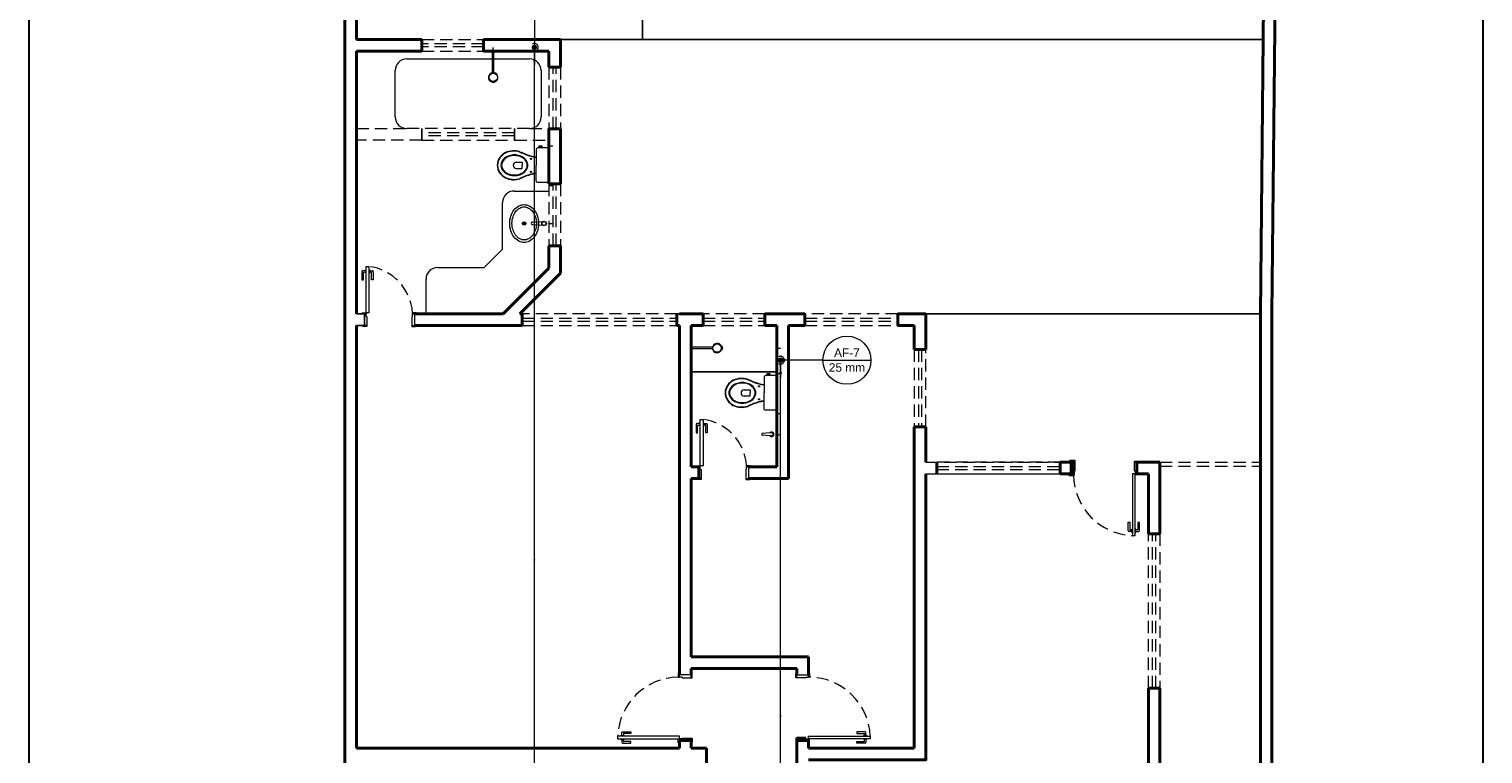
# Model space of a CAD drawing. Header units: millimetres. Extents: x 2637.1 to 2691.1, y 1460.1 to 1556.5.
# Tile 4 of 8: x 2637.1 to 2674.8, y 1500.5 to 1519.3. Entities that reach past the tile are written whole.
import ezdxf

# ---------------------------------------------------------------- set-up
doc = ezdxf.new("R2010")
doc.units = ezdxf.units.MM
doc.header["$MEASUREMENT"] = 0
doc.linetypes.add('HIDDEN2', pattern=[0.47625, 0.3175, -0.15875])
for name, color, linetype, lineweight in [('AF-Colunas', 4, 'Continuous', 5), ('AF-Condutos', 4, 'Continuous', 5), ('AF-Indicação coluna', 5, 'Continuous', 5), ('AF-Sentido conduto', 9, 'Continuous', 5), ('DI-Detalhes', 1, 'Continuous', 30), ('MB_ALVENARIA', 7, 'Continuous', 40), ('MB_ESQUADRIA', 7, 'Continuous', 5), ('MB_MOBILIÁRIO', 8, 'Continuous', 13), ('Nível 1', 7, 'Continuous', 5)]:
    doc.layers.add(name, color=color, linetype=linetype, lineweight=lineweight)
for name, color, linetype in [('ARQ-ALVENARIA', 4, 'Continuous'), ('ARQ-PISO', 8, 'Continuous'), ('LOUÇAS', 7, 'Continuous')]:
    doc.layers.add(name, color=color, linetype=linetype)
doc.styles.add('Arial', font='txt')

msp = doc.modelspace()

# ---------------------------------------------------------------- hatches: boundary and pattern name
at = {"layer": 'AF-Condutos', "linetype": 'Continuous'}
for points in [[(2650.22, 1518.371), (2650.259, 1518.515), (2650.181, 1518.515)], [(2656.596, 1510.273), (2656.635, 1510.418), (2656.557, 1510.418)]]:
    msp.add_hatch(color=256, dxfattribs=at).paths.add_polyline_path(points)
at = {"layer": 'AF-Sentido conduto', "linetype": 'Continuous'}
for points in [[(2650.22, 1505.641), (2650.194, 1505.545), (2650.246, 1505.545)], [(2656.596, 1501.593), (2656.57, 1501.496), (2656.621, 1501.496)]]:
    msp.add_hatch(color=256, dxfattribs=at).paths.add_polyline_path(points)

# ---------------------------------------------------------------- linework, layer by layer
at = {"layer": 'AF-Colunas', "const_width": 0.05}
for points in [[(2650.245, 1518.821, 1), (2650.195, 1518.821, 1)], [(2656.621, 1510.723, 1), (2656.571, 1510.723, 1)]]:
    msp.add_lwpolyline(points, format="xyb", close=True, dxfattribs=at)
at = {"layer": 'AF-Colunas'}
for centre in [(2650.22, 1518.821), (2656.596, 1510.723)]:
    msp.add_circle(centre, 0.05, dxfattribs=at)
at = {"layer": 'AF-Condutos'}
for p, q in [((2650.22, 1492.162), (2650.22, 1518.771)), ((2656.595, 1492.162), (2656.596, 1510.673))]:
    msp.add_line(p, q, dxfattribs=at)
for points in [[(2650.17, 1518.734), (2650.184, 1518.727), (2650.199, 1518.723), (2650.214, 1518.721), (2650.23, 1518.721), (2650.245, 1518.724), (2650.26, 1518.729), (2650.274, 1518.736), (2650.286, 1518.745), (2650.297, 1518.756), (2650.306, 1518.769), (2650.313, 1518.783), (2650.318, 1518.798), (2650.32, 1518.813), (2650.32, 1518.828), (2650.318, 1518.844), (2650.313, 1518.858), (2650.306, 1518.872), (2650.297, 1518.885), (2650.286, 1518.896), (2650.274, 1518.905), (2650.26, 1518.912), (2650.245, 1518.917), (2650.23, 1518.92), (2650.214, 1518.92), (2650.199, 1518.918), (2650.184, 1518.914), (2650.17, 1518.907)], [(2650.22, 1518.721), (2650.22, 1518.371)], [(2656.546, 1510.637), (2656.56, 1510.63), (2656.575, 1510.625), (2656.59, 1510.623), (2656.606, 1510.624), (2656.621, 1510.626), (2656.636, 1510.631), (2656.649, 1510.639), (2656.662, 1510.648), (2656.673, 1510.659), (2656.682, 1510.671), (2656.689, 1510.685), (2656.693, 1510.7), (2656.696, 1510.715), (2656.696, 1510.731), (2656.693, 1510.746), (2656.689, 1510.761), (2656.682, 1510.775), (2656.673, 1510.787), (2656.662, 1510.798), (2656.649, 1510.808), (2656.636, 1510.815), (2656.621, 1510.82), (2656.606, 1510.823), (2656.59, 1510.823), (2656.575, 1510.821), (2656.56, 1510.816), (2656.546, 1510.81)], [(2656.596, 1510.623), (2656.596, 1510.273)]]:
    msp.add_lwpolyline(points, dxfattribs=at)
at = {"layer": 'AF-Indicação coluna'}
for p, q in [((2650.22, 1519.646), (2650.22, 1518.871)), ((2657.689, 1510.723), (2656.646, 1510.723)), ((2657.689, 1510.723), (2658.935, 1510.723))]:
    msp.add_line(p, q, dxfattribs=at)
msp.add_circle((2658.312, 1510.723), 0.623, dxfattribs=at)
at = {"layer": 'AF-Sentido conduto'}
for points in [[(2650.22, 1505.241), (2650.22, 1505.641)], [(2656.596, 1501.193), (2656.596, 1501.593)]]:
    msp.add_lwpolyline(points, dxfattribs=at)
at = {"layer": 'ARQ-ALVENARIA'}
for points in [[(2645.616, 1511.921), (2645.826, 1511.921)], [(2645.616, 1511.621), (2645.826, 1511.621)], [(2645.626, 1511.921), (2645.826, 1511.921), (2645.826, 1511.621)], [(2653.908, 1511.921), (2653.976, 1511.921)], [(2653.976, 1500.681), (2653.976, 1500.881)], [(2654.276, 1500.681), (2654.676, 1500.681)]]:
    msp.add_lwpolyline(points, dxfattribs=at)
at = {"layer": 'ARQ-PISO'}
for p, q in [((2653.016, 1537.321), (2653.016, 1519.021)), ((2650.896, 1519.021), (2669.085, 1519.021))]:
    msp.add_line(p, q, dxfattribs=at)
for points in [[(2647.306, 1516.721), (2647.306, 1516.421)], [(2649.706, 1516.721), (2649.706, 1516.421)], [(2660.356, 1511.921), (2669.016, 1511.924)], [(2654.276, 1510.421), (2654.276, 1510.421), (2656.496, 1510.421)]]:
    msp.add_lwpolyline(points, dxfattribs=at)
at = {"layer": 'DI-Detalhes'}
msp.add_lwpolyline([(2637.139, 1521.565), (2674.777, 1521.565), (2674.777, 1460.108), (2637.139, 1460.108), (2637.139, 1521.565)], dxfattribs=at)
at = {"layer": 'LOUÇAS'}
for p, q in [((2649.134, 1518.721), (2649.174, 1518.721)), ((2649.194, 1517.917), (2649.19, 1517.928)), ((2654.276, 1511.017), (2654.276, 1511.057))]:
    msp.add_line(p, q, dxfattribs=at)
msp.add_arc((2649.193, 1517.917), 0.00097, 263.9787, 17.388, dxfattribs=at)
at = {"layer": 'MB_ALVENARIA'}
for p, q in [((2645.316, 1463.201), (2645.316, 1553.041)), ((2645.616, 1500.681), (2645.616, 1511.621)), ((2669.016, 1511.921), (2669.016, 1463.501)), ((2664.196, 1508.081), (2664.126, 1508.081)), ((2664.176, 1507.851), (2664.196, 1507.851)), ((2664.176, 1507.851), (2664.176, 1507.781)), ((2664.196, 1507.851), (2664.196, 1508.081)), ((2666.416, 1506.231), (2666.416, 1508.081)), ((2664.176, 1507.781), (2664.126, 1507.781)), ((2666.116, 1506.231), (2666.116, 1507.781)), ((2666.116, 1499.031), (2666.116, 1502.231)), ((2666.416, 1499.031), (2666.416, 1502.231)), ((2653.976, 1500.681), (2653.976, 1500.881)), ((2653.976, 1500.881), (2654.276, 1500.881)), ((2657.246, 1500.941), (2657.016, 1500.941)), ((2657.246, 1500.941), (2657.016, 1500.941)), ((2657.316, 1500.881), (2657.016, 1500.881))]:
    msp.add_line(p, q, dxfattribs=at)
at = {"layer": 'MB_ALVENARIA', "linetype": 'Continuous'}
msp.add_line((2669.316, 1511.921), (2669.316, 1463.201), dxfattribs=at)
at = {"layer": 'MB_ALVENARIA'}
for points in [[(2669.016, 1511.924), (2669.276, 1538.621)], [(2645.616, 1519.021), (2645.616, 1537.321)], [(2669.316, 1511.921), (2669.576, 1537.321)], [(2645.616, 1519.021), (2647.306, 1519.021)], [(2645.616, 1518.721), (2647.306, 1518.721)], [(2645.616, 1511.921), (2645.616, 1518.721)], [(2647.306, 1519.021), (2647.306, 1518.721)], [(2648.906, 1519.021), (2650.896, 1519.021)], [(2648.906, 1519.021), (2648.906, 1518.721)], [(2648.906, 1518.721), (2650.596, 1518.721)], [(2650.596, 1518.309), (2650.596, 1518.721)], [(2650.896, 1518.309), (2650.896, 1519.021)], [(2650.896, 1518.309), (2650.596, 1518.309)], [(2650.596, 1515.287), (2650.596, 1516.709)], [(2650.896, 1516.709), (2650.596, 1516.709)], [(2650.896, 1515.287), (2650.896, 1516.709)], [(2650.896, 1515.287), (2650.596, 1515.287)], [(2650.596, 1513.101), (2650.596, 1513.687)], [(2650.896, 1513.687), (2650.596, 1513.687)], [(2650.896, 1512.976), (2650.896, 1513.687)], [(2649.416, 1511.921), (2650.596, 1513.101)], [(2649.84, 1511.921), (2650.896, 1512.976)], [(2647.126, 1511.921), (2649.416, 1511.921)], [(2647.126, 1511.621), (2649.908, 1511.621)], [(2649.84, 1511.921), (2649.908, 1511.921)], [(2649.908, 1511.921), (2649.908, 1511.621)], [(2653.908, 1511.921), (2653.908, 1511.621)], [(2653.908, 1511.621), (2653.976, 1511.621)], [(2653.976, 1511.921), (2654.586, 1511.921)], [(2653.976, 1502.581), (2653.976, 1511.621)], [(2654.276, 1507.961), (2654.276, 1511.621)], [(2654.276, 1511.621), (2654.586, 1511.621)], [(2654.586, 1511.621), (2654.586, 1511.921)], [(2656.186, 1511.921), (2657.226, 1511.921)], [(2656.186, 1511.621), (2656.186, 1511.921)], [(2656.186, 1511.621), (2656.496, 1511.621)], [(2656.496, 1507.961), (2656.496, 1511.621)], [(2656.796, 1507.661), (2656.796, 1511.621)], [(2656.796, 1511.621), (2657.226, 1511.621)], [(2657.226, 1511.621), (2657.226, 1511.921)], [(2659.626, 1511.921), (2660.356, 1511.921)], [(2659.626, 1511.621), (2659.626, 1511.921)], [(2659.626, 1511.621), (2660.056, 1511.621)], [(2660.056, 1511.001), (2660.056, 1511.621)], [(2660.356, 1511.001), (2660.356, 1511.921)], [(2660.056, 1511.001), (2660.356, 1511.001)], [(2660.056, 1500.681), (2660.056, 1509.001)], [(2660.056, 1509.001), (2660.356, 1509.001)], [(2660.356, 1508.081), (2660.356, 1509.001)], [(2654.476, 1507.961), (2654.276, 1507.961)], [(2654.476, 1507.661), (2654.476, 1507.961)], [(2656.496, 1507.961), (2655.776, 1507.961)], [(2660.636, 1507.781), (2660.636, 1508.081)], [(2663.836, 1508.081), (2664.116, 1508.081)], [(2663.836, 1507.781), (2663.836, 1508.081)], [(2664.196, 1508.081), (2664.196, 1508.111), (2664.096, 1508.111), (2664.096, 1508.081), (2664.126, 1508.081)], [(2664.116, 1508.081), (2664.116, 1507.781)], [(2665.816, 1508.081), (2666.416, 1508.081)], [(2666.116, 1507.781), (2665.816, 1507.781), (2665.816, 1508.081)], [(2654.276, 1503.041), (2654.276, 1507.661)], [(2654.476, 1507.661), (2654.276, 1507.661)], [(2656.796, 1507.661), (2655.776, 1507.661)], [(2657.316, 1500.381), (2660.356, 1500.381), (2660.356, 1507.781)], [(2663.836, 1507.781), (2664.116, 1507.781)], [(2664.126, 1507.781), (2664.076, 1507.781), (2664.076, 1507.751), (2664.176, 1507.751), (2664.176, 1507.781), (2664.176, 1507.781)], [(2665.816, 1507.781), (2666.116, 1507.781)], [(2666.116, 1506.231), (2666.416, 1506.231)], [(2654.276, 1503.041), (2657.316, 1503.041)], [(2657.316, 1502.581), (2657.316, 1503.041)], [(2654.276, 1502.581), (2654.276, 1502.741)], [(2654.276, 1502.741), (2657.016, 1502.741)], [(2657.016, 1502.581), (2657.016, 1502.741)], [(2666.116, 1502.231), (2666.416, 1502.231)], [(2645.616, 1500.681), (2653.976, 1500.681)], [(2654.276, 1500.681), (2654.276, 1500.881)], [(2654.276, 1500.681), (2654.676, 1500.681)], [(2654.676, 1495.681), (2654.676, 1500.681)], [(2657.016, 1495.681), (2657.016, 1500.881)], [(2657.316, 1500.901), (2657.316, 1500.681)], [(2657.316, 1500.881), (2657.316, 1500.681)], [(2657.316, 1500.681), (2660.056, 1500.681)]]:
    msp.add_lwpolyline(points, dxfattribs=at)
at = {"layer": 'MB_ESQUADRIA', "linetype": 'HIDDEN2'}
msp.add_line((2650.096, 1516.721), (2646.916, 1516.721), dxfattribs=at)
at = {"layer": 'MB_ESQUADRIA'}
for p, q in [((2645.867, 1513.065), (2645.854, 1513.065)), ((2645.854, 1513.065), (2645.854, 1512.979)), ((2645.867, 1513.065), (2645.854, 1513.065)), ((2645.854, 1513.065), (2645.854, 1512.979)), ((2645.937, 1513.065), (2645.95, 1513.065)), ((2645.937, 1513.065), (2645.95, 1513.065)), ((2645.95, 1513.065), (2645.949, 1512.979)), ((2645.95, 1513.065), (2645.949, 1512.979)), ((2645.757, 1513.02), (2645.757, 1512.806)), ((2645.757, 1513.02), (2645.757, 1512.806)), ((2645.757, 1512.806), (2645.797, 1512.806)), ((2645.757, 1512.806), (2645.797, 1512.806)), ((2645.854, 1513.04), (2645.777, 1513.04)), ((2645.854, 1513.04), (2645.777, 1513.04)), ((2645.797, 1512.806), (2645.797, 1512.99)), ((2645.797, 1512.806), (2645.797, 1512.99)), ((2645.807, 1513), (2645.854, 1513)), ((2645.807, 1513), (2645.854, 1513)), ((2645.854, 1512.979), (2645.867, 1512.979)), ((2645.854, 1512.979), (2645.867, 1512.979)), ((2645.949, 1512.979), (2645.937, 1512.979)), ((2645.949, 1512.979), (2645.937, 1512.979)), ((2645.949, 1513.04), (2646.027, 1513.04)), ((2645.949, 1513.04), (2646.027, 1513.04)), ((2645.997, 1513), (2645.949, 1513)), ((2645.997, 1513), (2645.949, 1513)), ((2646.007, 1512.806), (2646.007, 1512.99)), ((2646.007, 1512.806), (2646.007, 1512.99)), ((2646.047, 1512.806), (2646.007, 1512.806)), ((2646.047, 1512.806), (2646.007, 1512.806)), ((2646.047, 1513.02), (2646.047, 1512.806)), ((2646.047, 1513.02), (2646.047, 1512.806)), ((2645.866, 1511.921), (2645.816, 1511.921)), ((2645.866, 1511.921), (2645.816, 1511.921)), ((2645.866, 1511.921), (2645.816, 1511.921)), ((2645.866, 1511.921), (2645.816, 1511.921)), ((2645.886, 1511.621), (2645.816, 1511.621)), ((2645.886, 1511.621), (2645.816, 1511.621)), ((2645.886, 1511.621), (2645.816, 1511.621)), ((2645.886, 1511.621), (2645.816, 1511.621)), ((2645.866, 1511.851), (2645.866, 1511.921)), ((2645.866, 1511.851), (2645.866, 1511.921)), ((2645.866, 1511.851), (2645.866, 1511.921)), ((2645.866, 1511.851), (2645.866, 1511.921)), ((2645.866, 1511.851), (2645.886, 1511.851)), ((2645.866, 1511.851), (2645.886, 1511.851)), ((2645.866, 1511.851), (2645.886, 1511.851)), ((2645.866, 1511.851), (2645.886, 1511.851)), ((2645.886, 1511.851), (2645.886, 1511.621)), ((2645.886, 1511.851), (2645.886, 1511.621)), ((2645.886, 1511.851), (2645.886, 1511.621)), ((2645.886, 1511.851), (2645.886, 1511.621)), ((2647.046, 1511.851), (2647.046, 1511.621)), ((2647.066, 1511.851), (2647.046, 1511.851)), ((2647.046, 1511.851), (2647.046, 1511.621)), ((2647.066, 1511.851), (2647.046, 1511.851)), ((2647.046, 1511.621), (2647.116, 1511.621)), ((2647.046, 1511.621), (2647.116, 1511.621)), ((2647.066, 1511.851), (2647.066, 1511.921)), ((2647.066, 1511.921), (2647.116, 1511.921)), ((2647.066, 1511.851), (2647.066, 1511.921)), ((2647.066, 1511.921), (2647.116, 1511.921)), ((2654.407, 1509.06), (2654.407, 1508.846)), ((2654.407, 1509.06), (2654.407, 1508.846)), ((2654.504, 1509.08), (2654.427, 1509.08)), ((2654.504, 1509.08), (2654.427, 1509.08)), ((2654.447, 1508.846), (2654.447, 1509.03)), ((2654.447, 1508.846), (2654.447, 1509.03)), ((2654.457, 1509.04), (2654.504, 1509.04)), ((2654.457, 1509.04), (2654.504, 1509.04)), ((2654.517, 1509.105), (2654.504, 1509.105)), ((2654.504, 1509.105), (2654.504, 1509.019)), ((2654.517, 1509.105), (2654.504, 1509.105)), ((2654.504, 1509.105), (2654.504, 1509.019)), ((2654.504, 1509.019), (2654.517, 1509.019)), ((2654.504, 1509.019), (2654.517, 1509.019)), ((2654.587, 1509.105), (2654.6, 1509.105)), ((2654.587, 1509.105), (2654.6, 1509.105)), ((2654.6, 1509.019), (2654.587, 1509.019)), ((2654.6, 1509.019), (2654.587, 1509.019)), ((2654.6, 1509.105), (2654.6, 1509.019)), ((2654.6, 1509.105), (2654.6, 1509.019)), ((2654.6, 1509.08), (2654.677, 1509.08)), ((2654.6, 1509.08), (2654.677, 1509.08)), ((2654.647, 1509.04), (2654.6, 1509.04)), ((2654.647, 1509.04), (2654.6, 1509.04)), ((2654.657, 1508.846), (2654.657, 1509.03)), ((2654.657, 1508.846), (2654.657, 1509.03)), ((2654.697, 1509.06), (2654.697, 1508.846)), ((2654.697, 1509.06), (2654.697, 1508.846)), ((2654.407, 1508.846), (2654.447, 1508.846)), ((2654.407, 1508.846), (2654.447, 1508.846)), ((2654.697, 1508.846), (2654.657, 1508.846)), ((2654.697, 1508.846), (2654.657, 1508.846)), ((2654.516, 1507.961), (2654.466, 1507.961)), ((2654.516, 1507.961), (2654.466, 1507.961)), ((2654.516, 1507.961), (2654.466, 1507.961)), ((2654.516, 1507.961), (2654.466, 1507.961)), ((2654.516, 1507.891), (2654.516, 1507.961)), ((2654.516, 1507.891), (2654.516, 1507.961)), ((2654.516, 1507.891), (2654.516, 1507.961)), ((2654.516, 1507.891), (2654.516, 1507.961)), ((2654.516, 1507.891), (2654.536, 1507.891)), ((2654.516, 1507.891), (2654.536, 1507.891)), ((2654.516, 1507.891), (2654.536, 1507.891)), ((2654.516, 1507.891), (2654.536, 1507.891)), ((2654.536, 1507.891), (2654.536, 1507.661)), ((2654.536, 1507.891), (2654.536, 1507.661)), ((2654.536, 1507.891), (2654.536, 1507.661)), ((2654.536, 1507.891), (2654.536, 1507.661)), ((2655.696, 1507.891), (2655.696, 1507.661)), ((2655.716, 1507.891), (2655.696, 1507.891)), ((2655.696, 1507.891), (2655.696, 1507.661)), ((2655.716, 1507.891), (2655.696, 1507.891)), ((2655.716, 1507.891), (2655.716, 1507.961)), ((2655.716, 1507.961), (2655.766, 1507.961)), ((2655.716, 1507.891), (2655.716, 1507.961)), ((2655.716, 1507.961), (2655.766, 1507.961)), ((2665.756, 1507.851), (2665.756, 1508.081)), ((2665.756, 1508.081), (2665.826, 1508.081)), ((2665.756, 1507.851), (2665.756, 1508.081)), ((2665.756, 1508.081), (2665.826, 1508.081)), ((2665.776, 1507.851), (2665.756, 1507.851)), ((2665.776, 1507.851), (2665.756, 1507.851)), ((2665.776, 1507.851), (2665.776, 1507.781)), ((2665.776, 1507.851), (2665.776, 1507.781)), ((2654.536, 1507.661), (2654.466, 1507.661)), ((2654.536, 1507.661), (2654.466, 1507.661)), ((2654.536, 1507.661), (2654.466, 1507.661)), ((2654.536, 1507.661), (2654.466, 1507.661)), ((2655.696, 1507.661), (2655.766, 1507.661)), ((2655.696, 1507.661), (2655.766, 1507.661)), ((2665.776, 1507.781), (2665.826, 1507.781)), ((2665.776, 1507.781), (2665.826, 1507.781)), ((2665.595, 1506.526), (2665.635, 1506.526)), ((2665.595, 1506.312), (2665.595, 1506.526)), ((2665.692, 1506.292), (2665.615, 1506.292)), ((2665.635, 1506.526), (2665.635, 1506.342)), ((2665.645, 1506.332), (2665.692, 1506.332)), ((2665.692, 1506.352), (2665.705, 1506.352)), ((2665.692, 1506.266), (2665.692, 1506.352)), ((2665.788, 1506.352), (2665.775, 1506.352)), ((2665.788, 1506.266), (2665.788, 1506.352)), ((2665.835, 1506.331), (2665.788, 1506.331)), ((2665.788, 1506.291), (2665.865, 1506.291)), ((2665.885, 1506.525), (2665.845, 1506.525)), ((2665.845, 1506.525), (2665.845, 1506.341)), ((2665.885, 1506.311), (2665.885, 1506.525)), ((2665.705, 1506.266), (2665.692, 1506.266)), ((2665.775, 1506.266), (2665.788, 1506.266)), ((2654.276, 1502.581), (2653.976, 1502.581)), ((2653.976, 1502.521), (2653.976, 1502.571)), ((2654.276, 1502.501), (2654.276, 1502.571)), ((2657.016, 1502.581), (2657.316, 1502.581)), ((2657.016, 1502.501), (2657.016, 1502.571)), ((2657.316, 1502.521), (2657.316, 1502.571)), ((2654.046, 1502.521), (2653.976, 1502.521)), ((2654.046, 1502.521), (2654.046, 1502.501)), ((2654.046, 1502.501), (2654.276, 1502.501)), ((2657.246, 1502.501), (2657.016, 1502.501)), ((2657.246, 1502.521), (2657.246, 1502.501)), ((2657.246, 1502.521), (2657.316, 1502.521)), ((2652.487, 1501.004), (2652.487, 1501.081)), ((2652.507, 1501.101), (2652.721, 1501.101)), ((2652.527, 1501.051), (2652.527, 1501.004)), ((2652.721, 1501.061), (2652.537, 1501.061)), ((2652.721, 1501.101), (2652.721, 1501.061)), ((2658.571, 1501.101), (2658.571, 1501.061)), ((2658.785, 1501.101), (2658.571, 1501.101)), ((2658.571, 1501.061), (2658.755, 1501.061)), ((2658.765, 1501.051), (2658.765, 1501.004)), ((2658.805, 1501.004), (2658.805, 1501.081)), ((2652.462, 1500.991), (2652.462, 1501.004)), ((2652.462, 1501.004), (2652.547, 1501.004)), ((2652.462, 1500.921), (2652.462, 1500.909)), ((2652.462, 1500.909), (2652.547, 1500.909)), ((2652.487, 1500.909), (2652.487, 1500.831)), ((2652.507, 1500.811), (2652.721, 1500.811)), ((2652.527, 1500.861), (2652.527, 1500.909)), ((2652.721, 1500.851), (2652.537, 1500.851)), ((2652.547, 1501.004), (2652.547, 1500.991)), ((2652.547, 1500.909), (2652.547, 1500.921)), ((2652.721, 1500.811), (2652.721, 1500.851)), ((2653.976, 1500.921), (2653.976, 1500.871)), ((2654.046, 1500.921), (2653.976, 1500.921)), ((2653.976, 1500.921), (2653.976, 1500.871)), ((2654.046, 1500.921), (2653.976, 1500.921)), ((2654.046, 1500.941), (2654.276, 1500.941)), ((2654.046, 1500.921), (2654.046, 1500.941)), ((2654.046, 1500.941), (2654.276, 1500.941)), ((2654.046, 1500.921), (2654.046, 1500.941)), ((2654.276, 1500.941), (2654.276, 1500.871)), ((2654.276, 1500.941), (2654.276, 1500.871)), ((2657.016, 1500.941), (2657.016, 1500.871)), ((2657.016, 1500.941), (2657.016, 1500.871)), ((2657.246, 1500.921), (2657.246, 1500.941)), ((2657.246, 1500.921), (2657.246, 1500.941)), ((2657.246, 1500.921), (2657.316, 1500.921)), ((2657.246, 1500.921), (2657.316, 1500.921)), ((2657.316, 1500.921), (2657.316, 1500.871)), ((2657.316, 1500.921), (2657.316, 1500.871)), ((2658.571, 1500.811), (2658.571, 1500.851)), ((2658.571, 1500.851), (2658.755, 1500.851)), ((2658.785, 1500.811), (2658.571, 1500.811)), ((2658.745, 1501.004), (2658.745, 1500.991)), ((2658.83, 1501.004), (2658.745, 1501.004)), ((2658.745, 1500.909), (2658.745, 1500.921)), ((2658.83, 1500.909), (2658.745, 1500.909)), ((2658.765, 1500.861), (2658.765, 1500.909)), ((2658.805, 1500.909), (2658.805, 1500.831)), ((2658.83, 1500.991), (2658.83, 1501.004)), ((2658.83, 1500.921), (2658.83, 1500.909))]:
    msp.add_line(p, q, dxfattribs=at)
at = {"layer": 'MB_ESQUADRIA', "linetype": 'HIDDEN2'}
for points in [[(2647.306, 1519.021), (2648.906, 1519.021)], [(2648.906, 1518.911), (2647.306, 1518.911)], [(2648.906, 1518.831), (2647.306, 1518.831)], [(2647.306, 1518.721), (2648.906, 1518.721)], [(2650.596, 1518.309), (2650.596, 1516.709)], [(2650.706, 1516.709), (2650.706, 1518.309)], [(2650.786, 1516.709), (2650.786, 1518.309)], [(2650.896, 1518.309), (2650.896, 1516.709)], [(2645.616, 1516.721), (2646.916, 1516.721)], [(2649.706, 1516.611), (2647.306, 1516.611)], [(2649.706, 1516.531), (2647.306, 1516.531)], [(2650.096, 1516.721), (2650.596, 1516.721)], [(2647.306, 1516.421), (2645.616, 1516.421)], [(2647.306, 1516.421), (2649.706, 1516.421)], [(2649.706, 1516.421), (2650.596, 1516.421)], [(2650.596, 1515.287), (2650.596, 1513.687)], [(2650.706, 1513.687), (2650.706, 1515.287)], [(2650.786, 1513.687), (2650.786, 1515.287)], [(2650.896, 1515.287), (2650.896, 1513.687)], [(2653.908, 1511.921), (2649.908, 1511.921)], [(2649.908, 1511.811), (2653.908, 1511.811)], [(2649.908, 1511.731), (2653.908, 1511.731)], [(2649.908, 1511.621), (2653.908, 1511.621)], [(2656.186, 1511.921), (2654.586, 1511.921)], [(2654.586, 1511.811), (2656.186, 1511.811)], [(2654.586, 1511.731), (2656.186, 1511.731)], [(2654.586, 1511.621), (2656.186, 1511.621)], [(2659.626, 1511.921), (2657.226, 1511.921)], [(2657.226, 1511.811), (2659.626, 1511.811)], [(2657.226, 1511.731), (2659.626, 1511.731)], [(2657.226, 1511.621), (2659.626, 1511.621)], [(2660.056, 1511.001), (2660.056, 1509.001)], [(2660.166, 1511.001), (2660.166, 1509.001)], [(2660.246, 1511.001), (2660.246, 1509.001)], [(2660.356, 1509.001), (2660.356, 1511.001)], [(2660.356, 1508.081), (2663.836, 1508.081)], [(2663.836, 1508.081), (2660.636, 1508.081)], [(2660.636, 1507.971), (2663.836, 1507.971)], [(2660.636, 1507.891), (2663.836, 1507.891)], [(2666.416, 1508.081), (2669.016, 1508.081)], [(2666.416, 1507.981), (2669.016, 1507.981)], [(2660.356, 1507.781), (2663.836, 1507.781)], [(2660.636, 1507.781), (2663.836, 1507.781)], [(2666.116, 1502.231), (2666.116, 1506.231)], [(2666.226, 1502.231), (2666.226, 1506.231)], [(2666.306, 1502.231), (2666.306, 1506.231)], [(2666.416, 1506.231), (2666.416, 1502.231)]]:
    msp.add_lwpolyline(points, dxfattribs=at)
at = {"layer": 'MB_ESQUADRIA'}
for points in [[(2645.936, 1513.151), (2645.936, 1511.951), (2645.866, 1511.951), (2645.866, 1513.151), (2645.936, 1513.151)], [(2645.816, 1511.921), (2645.766, 1511.921), (2645.766, 1511.951), (2645.866, 1511.951), (2645.866, 1511.921), (2645.866, 1511.921)], [(2645.816, 1511.921), (2645.766, 1511.921), (2645.766, 1511.951), (2645.866, 1511.951), (2645.866, 1511.921), (2645.866, 1511.921)], [(2645.816, 1511.921), (2645.766, 1511.921), (2645.766, 1511.951), (2645.866, 1511.951), (2645.866, 1511.921), (2645.866, 1511.921)], [(2645.816, 1511.921), (2645.766, 1511.921), (2645.766, 1511.951), (2645.866, 1511.951), (2645.866, 1511.921), (2645.866, 1511.921)], [(2647.116, 1511.921), (2647.166, 1511.921), (2647.166, 1511.951), (2647.066, 1511.951), (2647.066, 1511.921), (2647.066, 1511.921)], [(2647.116, 1511.921), (2647.166, 1511.921), (2647.166, 1511.951), (2647.066, 1511.951), (2647.066, 1511.921), (2647.066, 1511.921)], [(2645.886, 1511.621), (2645.886, 1511.591), (2645.786, 1511.591), (2645.786, 1511.621), (2645.816, 1511.621)], [(2645.886, 1511.621), (2645.886, 1511.591), (2645.786, 1511.591), (2645.786, 1511.621), (2645.816, 1511.621)], [(2645.886, 1511.621), (2645.886, 1511.591), (2645.786, 1511.591), (2645.786, 1511.621), (2645.816, 1511.621)], [(2645.886, 1511.621), (2645.886, 1511.591), (2645.786, 1511.591), (2645.786, 1511.621), (2645.816, 1511.621)], [(2647.046, 1511.621), (2647.046, 1511.591), (2647.146, 1511.591), (2647.146, 1511.621), (2647.116, 1511.621)], [(2647.046, 1511.621), (2647.046, 1511.591), (2647.146, 1511.591), (2647.146, 1511.621), (2647.116, 1511.621)], [(2647.126, 1511.621), (2647.126, 1511.921)], [(2654.586, 1509.191), (2654.586, 1507.991), (2654.516, 1507.991), (2654.516, 1509.191), (2654.586, 1509.191)], [(2654.466, 1507.961), (2654.416, 1507.961), (2654.416, 1507.991), (2654.516, 1507.991), (2654.516, 1507.961), (2654.516, 1507.961)], [(2654.466, 1507.961), (2654.416, 1507.961), (2654.416, 1507.991), (2654.516, 1507.991), (2654.516, 1507.961), (2654.516, 1507.961)], [(2654.466, 1507.961), (2654.416, 1507.961), (2654.416, 1507.991), (2654.516, 1507.991), (2654.516, 1507.961), (2654.516, 1507.961)], [(2654.466, 1507.961), (2654.416, 1507.961), (2654.416, 1507.991), (2654.516, 1507.991), (2654.516, 1507.961), (2654.516, 1507.961)], [(2655.766, 1507.961), (2655.816, 1507.961), (2655.816, 1507.991), (2655.716, 1507.991), (2655.716, 1507.961), (2655.716, 1507.961)], [(2655.766, 1507.961), (2655.816, 1507.961), (2655.816, 1507.991), (2655.716, 1507.991), (2655.716, 1507.961), (2655.716, 1507.961)], [(2655.776, 1507.661), (2655.776, 1507.961)], [(2665.756, 1508.081), (2665.756, 1508.111), (2665.856, 1508.111), (2665.856, 1508.081), (2665.826, 1508.081)], [(2665.756, 1508.081), (2665.756, 1508.111), (2665.856, 1508.111), (2665.856, 1508.081), (2665.826, 1508.081)], [(2654.536, 1507.661), (2654.536, 1507.631), (2654.436, 1507.631), (2654.436, 1507.661), (2654.466, 1507.661)], [(2654.536, 1507.661), (2654.536, 1507.631), (2654.436, 1507.631), (2654.436, 1507.661), (2654.466, 1507.661)], [(2654.536, 1507.661), (2654.536, 1507.631), (2654.436, 1507.631), (2654.436, 1507.661), (2654.466, 1507.661)], [(2654.536, 1507.661), (2654.536, 1507.631), (2654.436, 1507.631), (2654.436, 1507.661), (2654.466, 1507.661)], [(2655.696, 1507.661), (2655.696, 1507.631), (2655.796, 1507.631), (2655.796, 1507.661), (2655.766, 1507.661)], [(2655.696, 1507.661), (2655.696, 1507.631), (2655.796, 1507.631), (2655.796, 1507.661), (2655.766, 1507.661)], [(2665.826, 1507.781), (2665.876, 1507.781), (2665.876, 1507.751), (2665.776, 1507.751), (2665.776, 1507.781), (2665.776, 1507.781)], [(2665.826, 1507.781), (2665.876, 1507.781), (2665.876, 1507.751), (2665.776, 1507.751), (2665.776, 1507.781), (2665.776, 1507.781)], [(2653.976, 1502.571), (2653.976, 1502.621), (2653.946, 1502.621), (2653.946, 1502.521), (2653.976, 1502.521), (2653.976, 1502.521)], [(2654.276, 1502.501), (2654.306, 1502.501), (2654.306, 1502.601), (2654.276, 1502.601), (2654.276, 1502.571)], [(2657.016, 1502.501), (2656.986, 1502.501), (2656.986, 1502.601), (2657.016, 1502.601), (2657.016, 1502.571)], [(2657.316, 1502.571), (2657.316, 1502.621), (2657.346, 1502.621), (2657.346, 1502.521), (2657.316, 1502.521), (2657.316, 1502.521)], [(2653.976, 1500.871), (2653.976, 1500.821), (2653.946, 1500.821), (2653.946, 1500.921), (2653.976, 1500.921), (2653.976, 1500.921)], [(2653.976, 1500.871), (2653.976, 1500.821), (2653.946, 1500.821), (2653.946, 1500.921), (2653.976, 1500.921), (2653.976, 1500.921)], [(2654.276, 1500.941), (2654.306, 1500.941), (2654.306, 1500.841), (2654.276, 1500.841), (2654.276, 1500.871)], [(2654.276, 1500.941), (2654.306, 1500.941), (2654.306, 1500.841), (2654.276, 1500.841), (2654.276, 1500.871)], [(2657.016, 1500.941), (2656.986, 1500.941), (2656.986, 1500.841), (2657.016, 1500.841), (2657.016, 1500.871)], [(2657.016, 1500.941), (2656.986, 1500.941), (2656.986, 1500.841), (2657.016, 1500.841), (2657.016, 1500.871)], [(2657.316, 1500.871), (2657.316, 1500.821), (2657.346, 1500.821), (2657.346, 1500.921), (2657.316, 1500.921), (2657.316, 1500.921)], [(2657.316, 1500.871), (2657.316, 1500.821), (2657.346, 1500.821), (2657.346, 1500.921), (2657.316, 1500.921), (2657.316, 1500.921)], [(2657.316, 1500.821), (2657.316, 1500.881)]]:
    msp.add_lwpolyline(points, dxfattribs=at)
for points in [[(2665.706, 1507.781), (2665.706, 1506.181), (2665.776, 1506.181), (2665.776, 1507.781)], [(2653.976, 1500.991), (2652.376, 1500.991), (2652.376, 1500.921), (2653.976, 1500.921)], [(2657.316, 1500.991), (2658.916, 1500.991), (2658.916, 1500.921), (2657.316, 1500.921)]]:
    msp.add_lwpolyline(points, close=True, dxfattribs=at)
at = {"layer": 'MB_ESQUADRIA', "linetype": 'HIDDEN2'}
for centre, radius, start, end in [((2645.772, 1511.864), 1.297, 3.8402, 82.7146), ((2645.772, 1511.864), 1.297, 3.8402, 82.7146), ((2654.422, 1507.904), 1.297, 3.8402, 82.7146), ((2654.422, 1507.904), 1.297, 3.8402, 82.7146), ((2665.779, 1507.782), 1.604, 181.1406, 267.3493), ((2653.978, 1500.917), 1.604, 91.1406, 177.3493), ((2657.314, 1500.917), 1.604, 2.6507, 88.8594)]:
    msp.add_arc(centre, radius, start, end, dxfattribs=at)
at = {"layer": 'MB_ESQUADRIA'}
for centre, radius, start, end in [((2645.777, 1513.02), 0.02, 89.9711, 179.9711), ((2645.777, 1513.02), 0.02, 89.9711, 179.9711), ((2645.807, 1512.99), 0.01, 89.9711, 179.9711), ((2645.807, 1512.99), 0.01, 89.9711, 179.9711), ((2645.997, 1512.99), 0.01, 359.9711, 89.9711), ((2645.997, 1512.99), 0.01, 359.9711, 89.9711), ((2646.027, 1513.02), 0.02, 359.9711, 89.9711), ((2646.027, 1513.02), 0.02, 359.9711, 89.9711), ((2654.427, 1509.06), 0.02, 89.9711, 179.9711), ((2654.427, 1509.06), 0.02, 89.9711, 179.9711), ((2654.457, 1509.03), 0.01, 89.9711, 179.9711), ((2654.457, 1509.03), 0.01, 89.9711, 179.9711), ((2654.647, 1509.03), 0.01, 359.9711, 89.9711), ((2654.647, 1509.03), 0.01, 359.9711, 89.9711), ((2654.677, 1509.06), 0.02, 359.9711, 89.9711), ((2654.677, 1509.06), 0.02, 359.9711, 89.9711), ((2665.615, 1506.312), 0.02, 179.9711, 269.9711), ((2665.645, 1506.342), 0.01, 179.9711, 269.9711), ((2665.835, 1506.341), 0.01, 269.9711, 359.9711), ((2665.865, 1506.311), 0.02, 269.9711, 359.9711), ((2652.507, 1501.081), 0.02, 89.9711, 179.9711), ((2652.537, 1501.051), 0.01, 89.9711, 179.9711), ((2658.755, 1501.051), 0.01, 0.0289, 90.0289), ((2658.785, 1501.081), 0.02, 0.0289, 90.0289), ((2652.507, 1500.831), 0.02, 179.9711, 269.9711), ((2652.537, 1500.861), 0.01, 179.9711, 269.9711), ((2658.755, 1500.861), 0.01, 270.0289, 0.0289), ((2658.785, 1500.831), 0.02, 270.0289, 0.0289)]:
    msp.add_arc(centre, radius, start, end, dxfattribs=at)
at = {"layer": 'MB_MOBILIÁRIO'}
for p, q in [((2649.134, 1518.164), (2649.134, 1518.721)), ((2649.174, 1518.164), (2649.174, 1518.721)), ((2646.916, 1518.521), (2650.096, 1518.521)), ((2646.616, 1517.021), (2646.616, 1518.221)), ((2650.396, 1518.221), (2650.396, 1517.021)), ((2649.118, 1517.928), (2649.115, 1517.917)), ((2649.154, 1517.91), (2649.154, 1517.923)), ((2649.154, 1517.91), (2649.154, 1517.923)), ((2650.596, 1516.176), (2650.596, 1515.361)), ((2649.696, 1515.101), (2650.596, 1515.101)), ((2649.396, 1513.598), (2649.396, 1514.801)), ((2650.171, 1514.292), (2650.435, 1514.309)), ((2650.171, 1514.232), (2650.435, 1514.214)), ((2648.919, 1513.121), (2649.396, 1513.598)), ((2647.716, 1513.121), (2648.919, 1513.121)), ((2647.416, 1511.921), (2647.416, 1512.821)), ((2654.832, 1511.057), (2654.276, 1511.057)), ((2654.832, 1511.017), (2654.276, 1511.017)), ((2655.08, 1511.077), (2655.068, 1511.074)), ((2655.068, 1511.002), (2655.079, 1510.998)), ((2655.087, 1511.037), (2655.074, 1511.037)), ((2655.087, 1511.037), (2655.074, 1511.037)), ((2656.496, 1510.284), (2656.496, 1509.469)), ((2656.108, 1508.814), (2656.108, 1508.793)), ((2656.312, 1508.841), (2656.117, 1508.824)), ((2656.313, 1508.768), (2656.117, 1508.783)), ((2656.355, 1508.842), (2656.313, 1508.839)), ((2656.355, 1508.764), (2656.313, 1508.768))]:
    msp.add_line(p, q, dxfattribs=at)
for points in [[(2650.596, 1516.176), (2650.596, 1516.176), (2650.593, 1516.192), (2650.585, 1516.205), (2650.572, 1516.213), (2650.556, 1516.216), (2650.308, 1516.216), (2650.308, 1516.216), (2650.293, 1516.213), (2650.28, 1516.205), (2650.271, 1516.192), (2650.268, 1516.176), (2650.268, 1515.769)], [(2650.345, 1516.242), (2650.345, 1516.272), (2650.381, 1516.272), (2650.417, 1516.272), (2650.417, 1516.242), (2650.411, 1516.242), (2650.411, 1516.216)], [(2650.345, 1516.242), (2650.351, 1516.242)], [(2650.411, 1516.242), (2650.351, 1516.242)], [(2650.351, 1516.242), (2650.351, 1516.216)], [(2649.751, 1515.849), (2649.906, 1515.849), (2649.906, 1515.768)], [(2649.751, 1515.688), (2649.906, 1515.688), (2649.906, 1515.769)], [(2650.267, 1515.974), (2650.267, 1515.974), (2650.268, 1515.974)], [(2650.596, 1515.361), (2650.596, 1515.361), (2650.593, 1515.346), (2650.585, 1515.334), (2650.572, 1515.326), (2650.556, 1515.323), (2650.308, 1515.323), (2650.308, 1515.323), (2650.293, 1515.326), (2650.28, 1515.334), (2650.271, 1515.346), (2650.268, 1515.361), (2650.268, 1515.769)], [(2650.267, 1515.565), (2650.267, 1515.565), (2650.268, 1515.565)], [(2656.167, 1510.082), (2656.167, 1510.082), (2656.168, 1510.082)], [(2656.496, 1510.284), (2656.496, 1510.284), (2656.493, 1510.3), (2656.485, 1510.312), (2656.472, 1510.321), (2656.456, 1510.324), (2656.208, 1510.324), (2656.208, 1510.324), (2656.193, 1510.321), (2656.18, 1510.312), (2656.171, 1510.3), (2656.168, 1510.284), (2656.168, 1509.877)], [(2656.245, 1510.35), (2656.245, 1510.38), (2656.281, 1510.38), (2656.317, 1510.38), (2656.317, 1510.35), (2656.311, 1510.35), (2656.311, 1510.324)], [(2656.245, 1510.35), (2656.251, 1510.35)], [(2656.311, 1510.35), (2656.251, 1510.35)], [(2656.251, 1510.35), (2656.251, 1510.324)], [(2655.651, 1509.957), (2655.806, 1509.957), (2655.806, 1509.876)], [(2655.651, 1509.796), (2655.806, 1509.796), (2655.806, 1509.877)], [(2656.496, 1509.469), (2656.496, 1509.469), (2656.493, 1509.453), (2656.485, 1509.442), (2656.472, 1509.433), (2656.456, 1509.431), (2656.208, 1509.431), (2656.208, 1509.431), (2656.193, 1509.433), (2656.18, 1509.442), (2656.171, 1509.453), (2656.168, 1509.469), (2656.168, 1509.877)], [(2656.167, 1509.672), (2656.167, 1509.672), (2656.168, 1509.673)]]:
    msp.add_lwpolyline(points, dxfattribs=at)
for points in [[(2650.052, 1515.769, 0.124451), (2650.027, 1515.868), (2650.027, 1515.868, 0.105729), (2649.95, 1515.958), (2649.95, 1515.958, 0.086876), (2649.841, 1516.015), (2649.841, 1516.015, 0.077041), (2649.704, 1516.036), (2649.704, 1516.036, 0.077041), (2649.567, 1516.015), (2649.567, 1516.015, 0.086876), (2649.458, 1515.958), (2649.458, 1515.958, 0.105729), (2649.381, 1515.868), (2649.381, 1515.868, 0.124451), (2649.356, 1515.769), (2649.356, 1515.769, 0.124451), (2649.381, 1515.671), (2649.381, 1515.671, 0.105729), (2649.458, 1515.581), (2649.458, 1515.581, 0.086876), (2649.567, 1515.524), (2649.567, 1515.524, 0.077041), (2649.704, 1515.503), (2649.704, 1515.503, 0.077041), (2649.841, 1515.524), (2649.841, 1515.524, 0.086876), (2649.95, 1515.581), (2649.95, 1515.581, 0.105729), (2650.027, 1515.671), (2650.027, 1515.671, 0.124451), (2650.052, 1515.769), (2650.052, 1515.769)], [(2650.036, 1515.769, 0.124451), (2650.013, 1515.861), (2650.013, 1515.861, 0.105729), (2649.94, 1515.947), (2649.94, 1515.947, 0.086876), (2649.835, 1516.001), (2649.835, 1516.001, 0.077041), (2649.704, 1516.021), (2649.704, 1516.021, 0.077041), (2649.573, 1516.001), (2649.573, 1516.001, 0.086876), (2649.469, 1515.947), (2649.469, 1515.947, 0.105729), (2649.396, 1515.861), (2649.396, 1515.861, 0.124451), (2649.372, 1515.769), (2649.372, 1515.769, 0.124451), (2649.396, 1515.677), (2649.396, 1515.677, 0.105729), (2649.469, 1515.592), (2649.469, 1515.592, 0.086876), (2649.573, 1515.538), (2649.573, 1515.538, 0.077041), (2649.704, 1515.517), (2649.704, 1515.517, 0.077041), (2649.835, 1515.538), (2649.835, 1515.538, 0.086876), (2649.94, 1515.592), (2649.94, 1515.592, 0.105729), (2650.013, 1515.677), (2650.013, 1515.677, 0.124451), (2650.036, 1515.769), (2650.036, 1515.769)], [(2649.955, 1513.77, -0.124977), (2649.817, 1513.805), (2649.817, 1513.805, -0.105809), (2649.69, 1513.914), (2649.69, 1513.914, -0.086634), (2649.611, 1514.068), (2649.611, 1514.068, -0.076682), (2649.581, 1514.26), (2649.581, 1514.26, -0.076682), (2649.611, 1514.453), (2649.611, 1514.453, -0.086634), (2649.69, 1514.607), (2649.69, 1514.607, -0.105809), (2649.817, 1514.715), (2649.817, 1514.715, -0.124977), (2649.955, 1514.75), (2649.955, 1514.75, -0.124977), (2650.092, 1514.715), (2650.092, 1514.715, -0.105809), (2650.219, 1514.607), (2650.219, 1514.607, -0.086634), (2650.299, 1514.453), (2650.299, 1514.453, -0.076682), (2650.329, 1514.26), (2650.329, 1514.26, -0.076682), (2650.299, 1514.068), (2650.299, 1514.068, -0.086634), (2650.219, 1513.914), (2650.219, 1513.914, -0.105809), (2650.092, 1513.805), (2650.092, 1513.805, -0.124977), (2649.955, 1513.77), (2649.955, 1513.77)], [(2650.271, 1514.263, -0.074123), (2650.246, 1514.094), (2650.246, 1514.094, -0.084852), (2650.179, 1513.961), (2650.179, 1513.961, -0.106323), (2650.072, 1513.865), (2650.072, 1513.865, -0.128843), (2649.956, 1513.835), (2649.956, 1513.835, -0.128843), (2649.841, 1513.865), (2649.841, 1513.865, -0.106323), (2649.734, 1513.961), (2649.734, 1513.961, -0.084852), (2649.667, 1514.094), (2649.667, 1514.094, -0.074123), (2649.641, 1514.263), (2649.641, 1514.263, -0.074123), (2649.667, 1514.432), (2649.667, 1514.432, -0.084852), (2649.734, 1514.566), (2649.734, 1514.566, -0.106323), (2649.841, 1514.661), (2649.841, 1514.661, -0.128843), (2649.956, 1514.691), (2649.956, 1514.691, -0.128843), (2650.072, 1514.661), (2650.072, 1514.661, -0.106323), (2650.179, 1514.566), (2650.179, 1514.566, -0.084852), (2650.246, 1514.432), (2650.246, 1514.432, -0.074123), (2650.271, 1514.263), (2650.271, 1514.263)], [(2655.952, 1509.877, 0.124451), (2655.927, 1509.975), (2655.927, 1509.975, 0.105729), (2655.85, 1510.066), (2655.85, 1510.066, 0.086876), (2655.741, 1510.123), (2655.741, 1510.123, 0.077041), (2655.604, 1510.144), (2655.604, 1510.144, 0.077041), (2655.467, 1510.123), (2655.467, 1510.123, 0.086876), (2655.358, 1510.066), (2655.358, 1510.066, 0.105729), (2655.281, 1509.975), (2655.281, 1509.975, 0.124451), (2655.256, 1509.877), (2655.256, 1509.877, 0.124451), (2655.281, 1509.779), (2655.281, 1509.779, 0.105729), (2655.358, 1509.689), (2655.358, 1509.689, 0.086876), (2655.467, 1509.632), (2655.467, 1509.632, 0.077041), (2655.604, 1509.61), (2655.604, 1509.61, 0.077041), (2655.741, 1509.632), (2655.741, 1509.632, 0.086876), (2655.85, 1509.689), (2655.85, 1509.689, 0.105729), (2655.927, 1509.779), (2655.927, 1509.779, 0.124451), (2655.952, 1509.877), (2655.952, 1509.877)], [(2655.936, 1509.877, 0.124451), (2655.913, 1509.969), (2655.913, 1509.969, 0.105729), (2655.84, 1510.055), (2655.84, 1510.055, 0.086876), (2655.735, 1510.109), (2655.735, 1510.109, 0.077041), (2655.604, 1510.129), (2655.604, 1510.129, 0.077041), (2655.473, 1510.109), (2655.473, 1510.109, 0.086876), (2655.369, 1510.055), (2655.369, 1510.055, 0.105729), (2655.296, 1509.969), (2655.296, 1509.969, 0.124451), (2655.272, 1509.877), (2655.272, 1509.877, 0.124451), (2655.296, 1509.785), (2655.296, 1509.785, 0.105729), (2655.369, 1509.7), (2655.369, 1509.7, 0.086876), (2655.473, 1509.645), (2655.473, 1509.645, 0.077041), (2655.604, 1509.625), (2655.604, 1509.625, 0.077041), (2655.735, 1509.645), (2655.735, 1509.645, 0.086876), (2655.84, 1509.7), (2655.84, 1509.7, 0.105729), (2655.913, 1509.785), (2655.913, 1509.785, 0.124451), (2655.936, 1509.877), (2655.936, 1509.877)]]:
    msp.add_lwpolyline(points, format="xyb", dxfattribs=at)
for centre, radius in [((2649.154, 1518.044), 0.108), ((2650.134, 1515.937), 0.015), ((2650.134, 1515.6), 0.015), ((2649.955, 1514.263), 0.045), ((2649.955, 1514.263), 0.0211), ((2650.471, 1514.262), 0.06), ((2650.471, 1514.262), 0.05), ((2654.952, 1511.037), 0.108), ((2656.034, 1510.045), 0.015), ((2656.034, 1509.708), 0.015)]:
    msp.add_circle(centre, radius, dxfattribs=at)
for centre, radius, start, end in [((2646.916, 1518.221), 0.3, 90, 180), ((2650.096, 1518.221), 0.3, 360, 90), ((2649.154, 1518.044), 0.122, 99.4687, 253.0092), ((2649.154, 1518.044), 0.122, 287.388, 80.5313), ((2649.116, 1517.917), 0.00097, 163.0092, 275.2895), ((2649.123, 1517.839), 0.0775, 66.6467, 95.2895), ((2649.154, 1518.044), 0.122, 253.0092, 287.388), ((2649.185, 1517.839), 0.0775, 83.9787, 113.3533), ((2646.916, 1517.021), 0.3, 180, 270), ((2650.096, 1517.021), 0.3, 270, 0), ((2649.636, 1515.753), 0.38, 115.7625, 177.2081), ((2649.636, 1515.753), 0.37, 115.7625, 177.2081), ((2649.69, 1515.634), 0.51, 72.0904, 115.4458), ((2649.689, 1515.642), 0.493, 71.867, 115.7625), ((2670.876, 1566.518), 54.62, 247.3514, 247.5257), ((2672.073, 1569.395), 57.726, 247.3538, 247.51832), ((2649.636, 1515.786), 0.38, 182.7919, 244.2375), ((2649.636, 1515.786), 0.37, 182.7919, 244.2375), ((2649.751, 1515.769), 0.0809, 90, 270), ((2650.529, 1517.486), 1.535, 249.6909, 260.163), ((2650.529, 1517.486), 1.525, 249.6909, 260.163), ((2649.69, 1515.904), 0.51, 244.5542, 287.9096), ((2649.689, 1515.897), 0.493, 244.2375, 288.133), ((2670.876, 1465.02), 54.62, 112.4743, 112.6486), ((2672.073, 1462.144), 57.726, 112.48168, 112.6462), ((2650.529, 1514.053), 1.535, 99.837, 110.3091), ((2650.529, 1514.053), 1.525, 99.837, 110.3091), ((2649.696, 1514.801), 0.3, 90, 180), ((2650.171, 1514.262), 0.03, 90, 270), ((2647.716, 1512.821), 0.3, 90, 180), ((2654.952, 1511.037), 0.122, 17.388, 170.5313), ((2654.952, 1511.037), 0.122, 189.4687, 343.0092), ((2654.952, 1511.037), 0.122, 343.0092, 17.388), ((2655.08, 1510.999), 0.00097, 253.0092, 5.2895), ((2655.08, 1511.076), 0.00097, 353.9787, 107.388), ((2655.158, 1511.068), 0.0775, 173.9787, 203.3533), ((2655.158, 1511.007), 0.0775, 156.6467, 185.2895), ((2655.536, 1509.861), 0.38, 115.7625, 177.2081), ((2655.536, 1509.861), 0.37, 115.7625, 177.2081), ((2655.59, 1509.742), 0.51, 72.0904, 115.4458), ((2655.589, 1509.75), 0.493, 71.867, 115.7625), ((2676.776, 1560.626), 54.62, 247.3514, 247.5257), ((2677.973, 1563.503), 57.726, 247.3538, 247.51832), ((2656.429, 1511.594), 1.535, 249.6909, 260.163), ((2656.429, 1511.594), 1.525, 249.6909, 260.163), ((2655.536, 1509.894), 0.38, 182.7919, 244.2375), ((2655.536, 1509.894), 0.37, 182.7919, 244.2375), ((2655.651, 1509.876), 0.0809, 90, 270), ((2655.59, 1510.012), 0.51, 244.5542, 287.9096), ((2655.589, 1510.005), 0.493, 244.2375, 288.133), ((2676.776, 1459.128), 54.62, 112.4743, 112.6486), ((2677.973, 1456.252), 57.726, 112.48168, 112.6462), ((2656.429, 1508.16), 1.535, 99.837, 110.3091), ((2656.429, 1508.16), 1.525, 99.837, 110.3091), ((2656.118, 1508.814), 0.01, 94.4463, 180), ((2656.118, 1508.793), 0.01, 180, 265.5537), ((2656.361, 1508.803), 0.0618, 217.1379, 142.8621), ((2656.361, 1508.803), 0.0394, 261.1075, 98.8925)]:
    msp.add_arc(centre, radius, start, end, dxfattribs=at)
at = {"layer": 'Nível 1'}
for p, q in [((2649.155, 1518.721), (2649.155, 1518.821)), ((2650.22, 1518.721), (2650.22, 1518.821)), ((2650.596, 1516.268), (2650.696, 1516.268)), ((2650.596, 1515.244), (2650.696, 1515.244)), ((2650.596, 1514.259), (2650.696, 1514.259)), ((2656.496, 1511.031), (2656.596, 1511.031)), ((2656.496, 1510.723), (2656.596, 1510.723)), ((2656.496, 1510.378), (2656.596, 1510.378)), ((2656.496, 1509.339), (2656.596, 1509.339)), ((2656.496, 1508.795), (2656.596, 1508.795))]:
    msp.add_line(p, q, dxfattribs=at)
for centre, radius in [((2650.22, 1518.826), 0.0483), ((2656.6, 1510.723), 0.0575)]:
    msp.add_circle(centre, radius, dxfattribs=at)

# ---------------------------------------------------------------- texts
at = {"layer": 'AF-Indicação coluna', "char_height": 0.22, "attachment_point": 8, "line_spacing_factor": 0.6, "style": 'Arial'}
for s, insert, width in [('AF-7', (2658.312, 1510.806), 1.3002), ('25 mm', (2658.312, 1510.421), 1.83369)]:
    msp.add_mtext(s, dxfattribs=dict(at, insert=insert, width=width))

doc.saveas('drawing.dxf')
